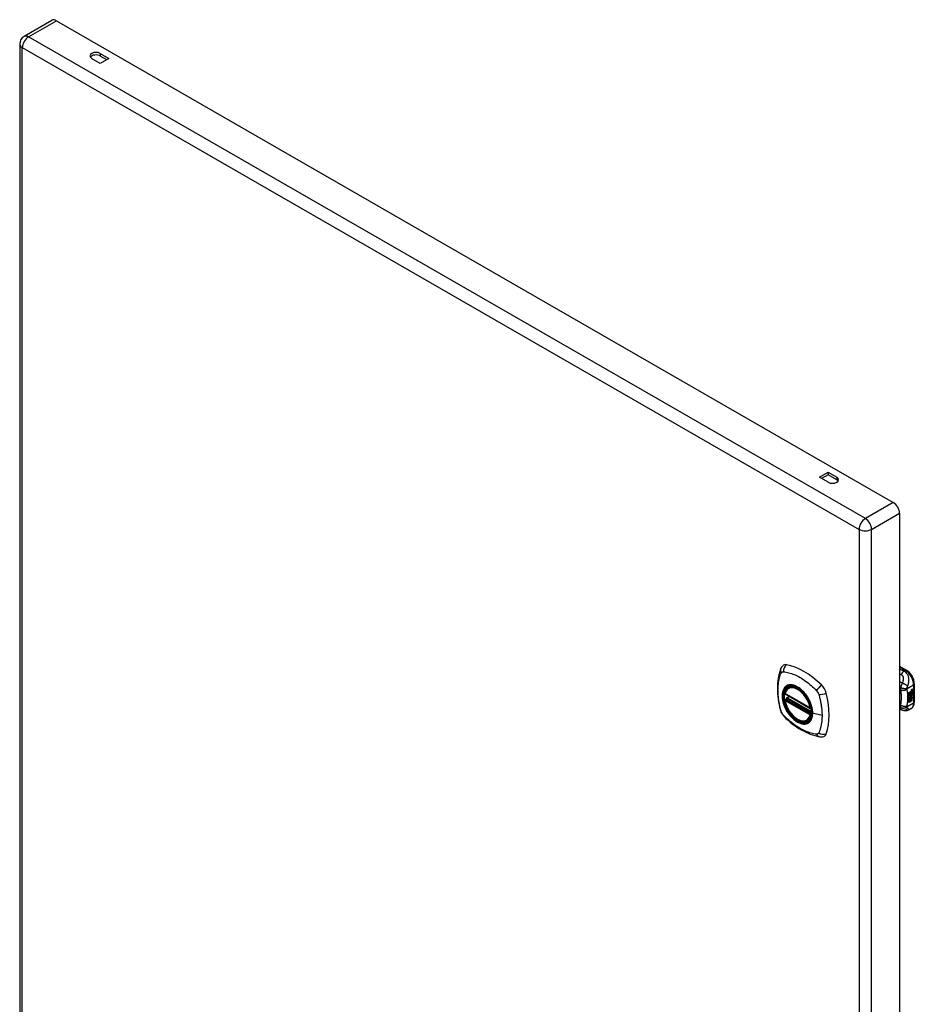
# Model space of a CAD drawing. Header units: inches. Extents: x 97.1 to 111.9, y 28.2 to 60.9.
# Tile 2 of 2: x 97.1 to 111.9, y 44.6 to 60.9. Entities that reach past the tile are written whole.
import ezdxf

# ---------------------------------------------------------------- set-up
doc = ezdxf.new("R2010")
doc.units = ezdxf.units.IN
doc.header["$MEASUREMENT"] = 0
doc.layers.add('Visible Edges(ANSI)', color=7, linetype='Continuous', lineweight=25)
doc.layers.add('Visible Tangent Edges(ANSI)', color=7, linetype='Continuous', lineweight=25)

msp = doc.modelspace()

# ---------------------------------------------------------------- linework, layer by layer
at = {"layer": 'Visible Edges(ANSI)'}
for p, q in [((97.611, 60.88), (97.149, 60.614)), ((97.684, 60.873), (111.562, 52.881)), ((97.076, 60.487), (97.076, 36.361)), ((98.412, 60.333), (98.556, 60.25)), ((98.518, 60.228), (98.412, 60.289)), ((98.412, 60.167), (98.269, 60.25)), ((98.556, 60.25), (98.412, 60.167)), ((110.337, 53.301), (110.48, 53.383)), ((110.48, 53.218), (110.337, 53.301)), ((110.48, 53.34), (110.374, 53.279)), ((110.48, 53.383), (110.624, 53.301)), ((110.48, 53.383), (110.48, 53.34)), ((110.624, 53.257), (110.48, 53.34)), ((111.665, 52.703), (111.665, 28.576)), ((111.665, 50.168), (111.78, 50.102)), ((111.911, 49.875), (111.911, 49.569)), ((109.771, 49.706), (110.185, 49.467)), ((109.796, 49.644), (109.837, 49.668)), ((109.827, 49.81), (109.838, 49.816)), ((111.82, 49.729), (111.858, 49.751)), ((111.82, 49.715), (111.857, 49.736)), ((111.858, 49.735), (111.82, 49.713)), ((111.82, 49.711), (111.858, 49.733)), ((111.82, 49.713), (111.82, 49.729)), ((111.82, 49.696), (111.861, 49.72)), ((111.863, 49.72), (111.82, 49.695)), ((111.82, 49.693), (111.867, 49.719)), ((111.82, 49.695), (111.82, 49.711)), ((111.82, 49.678), (111.857, 49.699)), ((111.82, 49.656), (111.82, 49.693)), ((111.821, 49.676), (111.82, 49.677)), ((111.82, 49.657), (111.831, 49.656)), ((111.833, 49.656), (111.82, 49.656)), ((111.858, 49.698), (111.821, 49.676)), ((111.821, 49.676), (111.844, 49.67)), ((111.833, 49.656), (111.831, 49.656)), ((111.844, 49.67), (111.858, 49.689)), ((111.855, 49.669), (111.86, 49.676)), ((111.856, 49.668), (111.855, 49.669)), ((111.862, 49.675), (111.856, 49.668)), ((111.856, 49.668), (111.877, 49.663)), ((111.857, 49.743), (111.86, 49.744)), ((111.857, 49.736), (111.857, 49.743)), ((111.858, 49.742), (111.857, 49.743)), ((111.858, 49.735), (111.857, 49.736)), ((111.857, 49.722), (111.857, 49.732)), ((111.858, 49.721), (111.857, 49.722)), ((111.857, 49.711), (111.862, 49.717)), ((111.857, 49.699), (111.857, 49.711)), ((111.858, 49.71), (111.857, 49.711)), ((111.858, 49.698), (111.857, 49.699)), ((111.861, 49.743), (111.858, 49.742)), ((111.858, 49.742), (111.858, 49.735)), ((111.858, 49.733), (111.858, 49.721)), ((111.858, 49.721), (111.863, 49.72)), ((111.867, 49.719), (111.858, 49.71)), ((111.858, 49.71), (111.858, 49.698)), ((111.86, 49.736), (111.884, 49.745)), ((111.885, 49.744), (111.86, 49.735)), ((111.861, 49.743), (111.86, 49.744)), ((111.86, 49.741), (111.864, 49.743)), ((111.86, 49.735), (111.86, 49.741)), ((111.86, 49.731), (111.872, 49.725)), ((111.86, 49.723), (111.86, 49.731)), ((111.86, 49.723), (111.867, 49.721)), ((111.868, 49.72), (111.86, 49.723)), ((111.86, 49.71), (111.868, 49.719)), ((111.86, 49.703), (111.871, 49.717)), ((111.872, 49.716), (111.86, 49.701)), ((111.86, 49.701), (111.86, 49.71)), ((111.862, 49.675), (111.86, 49.676)), ((111.864, 49.744), (111.863, 49.745)), ((111.866, 49.765), (111.864, 49.766)), ((111.865, 49.762), (111.864, 49.763)), ((111.866, 49.747), (111.864, 49.748)), ((111.864, 49.743), (111.864, 49.744)), ((111.865, 49.683), (111.864, 49.683)), ((111.868, 49.72), (111.867, 49.721)), ((111.868, 49.776), (111.884, 49.782)), ((111.868, 49.757), (111.884, 49.763)), ((111.868, 49.719), (111.868, 49.72)), ((111.869, 49.782), (111.885, 49.788)), ((111.885, 49.781), (111.869, 49.775)), ((111.885, 49.763), (111.869, 49.757)), ((111.87, 49.696), (111.869, 49.696)), ((111.869, 49.659), (111.875, 49.663)), ((111.87, 49.658), (111.869, 49.659)), ((111.87, 49.683), (111.87, 49.696)), ((111.877, 49.663), (111.87, 49.658)), ((111.87, 49.658), (111.892, 49.647)), ((111.872, 49.716), (111.871, 49.717)), ((111.871, 49.717), (111.884, 49.711)), ((111.872, 49.725), (111.885, 49.74)), ((111.885, 49.71), (111.872, 49.716)), ((111.873, 49.685), (111.873, 49.704)), ((111.874, 49.684), (111.873, 49.685)), ((111.874, 49.704), (111.874, 49.684)), ((111.875, 49.766), (111.885, 49.77)), ((111.875, 49.747), (111.885, 49.751)), ((111.875, 49.723), (111.884, 49.732)), ((111.875, 49.722), (111.875, 49.723)), ((111.876, 49.722), (111.875, 49.723)), ((111.876, 49.721), (111.875, 49.722)), ((111.885, 49.732), (111.876, 49.722)), ((111.876, 49.722), (111.876, 49.721)), ((111.876, 49.721), (111.885, 49.719)), ((111.88, 49.704), (111.884, 49.706)), ((111.884, 49.782), (111.884, 49.788)), ((111.885, 49.781), (111.884, 49.782)), ((111.884, 49.763), (111.884, 49.769)), ((111.885, 49.763), (111.884, 49.763)), ((111.884, 49.745), (111.884, 49.751)), ((111.885, 49.744), (111.884, 49.745)), ((111.884, 49.732), (111.884, 49.739)), ((111.885, 49.732), (111.884, 49.732)), ((111.884, 49.711), (111.884, 49.719)), ((111.885, 49.71), (111.884, 49.711)), ((111.885, 49.788), (111.885, 49.781)), ((111.885, 49.77), (111.885, 49.763)), ((111.885, 49.751), (111.885, 49.744)), ((111.885, 49.74), (111.885, 49.732)), ((111.885, 49.719), (111.885, 49.71)), ((109.771, 49.61), (109.785, 49.618)), ((109.79, 49.63), (109.79, 49.632)), ((111.82, 49.639), (111.833, 49.656)), ((111.82, 49.622), (111.844, 49.655)), ((111.846, 49.655), (111.82, 49.62)), ((111.82, 49.566), (111.82, 49.639)), ((111.82, 49.62), (111.835, 49.628)), ((111.82, 49.62), (111.82, 49.62)), ((111.82, 49.568), (111.834, 49.575)), ((111.835, 49.575), (111.82, 49.566)), ((111.834, 49.575), (111.834, 49.628)), ((111.835, 49.575), (111.834, 49.575)), ((111.835, 49.628), (111.835, 49.575)), ((111.837, 49.63), (111.852, 49.638)), ((111.837, 49.576), (111.837, 49.63)), ((111.837, 49.577), (111.851, 49.585)), ((111.852, 49.585), (111.837, 49.576)), ((111.846, 49.655), (111.844, 49.655)), ((111.844, 49.655), (111.858, 49.652)), ((111.859, 49.652), (111.846, 49.655)), ((111.851, 49.585), (111.851, 49.638)), ((111.852, 49.585), (111.851, 49.585)), ((111.852, 49.638), (111.852, 49.585)), ((111.854, 49.648), (111.859, 49.652)), ((111.868, 49.647), (111.854, 49.648)), ((111.855, 49.648), (111.867, 49.648)), ((111.855, 49.64), (111.868, 49.647)), ((111.855, 49.586), (111.855, 49.64)), ((111.855, 49.587), (111.868, 49.595)), ((111.87, 49.594), (111.855, 49.586)), ((111.859, 49.652), (111.858, 49.652)), ((111.868, 49.647), (111.867, 49.648)), ((111.868, 49.595), (111.868, 49.648)), ((111.87, 49.647), (111.868, 49.648)), ((111.868, 49.648), (111.891, 49.648)), ((111.87, 49.594), (111.868, 49.595)), ((111.87, 49.647), (111.87, 49.594)), ((111.892, 49.647), (111.87, 49.647)), ((111.711, 49.437), (111.665, 49.456)), ((111.714, 49.436), (111.711, 49.437)), ((111.858, 49.462), (111.818, 49.439)), ((110.14, 49.268), (110.15, 49.274))]:
    msp.add_line(p, q, dxfattribs=at)
at = {"layer": 'Visible Edges(ANSI)', "flags": 128}
for points in [[(109.732, 50.175), (109.719, 50.162), (109.708, 50.148), (109.7, 50.133), (109.694, 50.119)], [(109.694, 50.119), (109.686, 50.098), (109.679, 50.078), (109.674, 50.059), (109.669, 50.041), (109.665, 50.022), (109.661, 50.003), (109.653, 49.963), (109.648, 49.922), (109.644, 49.88), (109.641, 49.838), (109.641, 49.795), (109.641, 49.751), (109.644, 49.707), (109.648, 49.663), (109.653, 49.618), (109.66, 49.573), (109.668, 49.527), (109.678, 49.481), (109.684, 49.458), (109.687, 49.447), (109.69, 49.433)], [(111.911, 49.875), (111.91, 49.891), (111.908, 49.907), (111.905, 49.923), (111.901, 49.94), (111.895, 49.956), (111.889, 49.973), (111.881, 49.989), (111.873, 50.004), (111.864, 50.019), (111.853, 50.034), (111.843, 50.047), (111.831, 50.06), (111.819, 50.072), (111.806, 50.083), (111.793, 50.093), (111.78, 50.102)], [(109.765, 49.719), (109.769, 49.734), (109.775, 49.748), (109.781, 49.761), (109.788, 49.773), (109.797, 49.784), (109.806, 49.794), (109.816, 49.803), (109.827, 49.81)], [(110.081, 49.729), (110.1, 49.706), (110.117, 49.683), (110.134, 49.659), (110.149, 49.634), (110.163, 49.608), (110.176, 49.582), (110.187, 49.555), (110.197, 49.528)], [(110.14, 49.268), (110.128, 49.262), (110.116, 49.257), (110.103, 49.254), (110.09, 49.252), (110.077, 49.252), (110.063, 49.253), (110.049, 49.255), (110.034, 49.258), (110.02, 49.263), (110.005, 49.269), (109.99, 49.276), (109.976, 49.284), (109.961, 49.293), (109.946, 49.303), (109.932, 49.314), (109.918, 49.326), (109.904, 49.339), (109.891, 49.353), (109.878, 49.368), (109.865, 49.383), (109.853, 49.399), (109.841, 49.416), (109.83, 49.433), (109.82, 49.45), (109.81, 49.468), (109.801, 49.487), (109.793, 49.505), (109.786, 49.524), (109.779, 49.542), (109.774, 49.561), (109.769, 49.579), (109.765, 49.598)], [(109.785, 49.618), (109.787, 49.62), (109.789, 49.623), (109.79, 49.627), (109.79, 49.63)], [(111.858, 49.462), (111.871, 49.471), (111.882, 49.482), (111.891, 49.495), (111.899, 49.508), (111.904, 49.522), (111.908, 49.537), (111.91, 49.553), (111.911, 49.569)], [(109.69, 49.433), (109.695, 49.419), (109.7, 49.406), (109.706, 49.393), (109.712, 49.381), (109.72, 49.369), (109.728, 49.358), (109.736, 49.347), (109.746, 49.336)], [(109.746, 49.336), (109.756, 49.326), (109.765, 49.317), (109.783, 49.301), (109.817, 49.27), (109.852, 49.24), (109.888, 49.212), (109.924, 49.185), (109.96, 49.159), (109.997, 49.135), (110.035, 49.113), (110.072, 49.092), (110.11, 49.073), (110.148, 49.056), (110.186, 49.04), (110.225, 49.027), (110.263, 49.015), (110.301, 49.005), (110.32, 49.001), (110.33, 48.999), (110.342, 48.997)], [(111.818, 49.439), (111.809, 49.435), (111.8, 49.431), (111.79, 49.428), (111.78, 49.426), (111.77, 49.425), (111.761, 49.425), (111.751, 49.426), (111.742, 49.427), (111.739, 49.428), (111.736, 49.429), (111.732, 49.43), (111.726, 49.432), (111.72, 49.434), (111.714, 49.436)], [(110.342, 48.997), (110.357, 48.995), (110.373, 48.995), (110.391, 48.997), (110.409, 49.002)]]:
    msp.add_lwpolyline(points, dxfattribs=at)
at = {"layer": 'Visible Edges(ANSI)'}
for centre, radius, start, end in [((97.222, 60.487), 0.146, 119.936, 180), ((109.777, 49.716), 0.0118, 166.5789, 240.064), ((109.777, 49.6), 0.0118, 119.936, 190.602), ((109.802, 49.634), 0.0118, 119.936, 187.8207), ((110.191, 49.478), 0.0118, 240.064, 282.6676)]:
    msp.add_arc(centre, radius, start, end, dxfattribs=at)
for centre, major_axis, ratio, start_param, end_param in [((97.684, 60.754), (-0.073, 0.127), 0.578093, 5.499721, 6.283185), ((98.341, 60.291), (-0.101, 0), 0.575862, 3.926991, 7.068583), ((98.341, 60.248), (-0.102, 0), 0.575862, 3.926991, 5.903467), ((110.552, 53.259), (0.102, 0), 0.575862, 3.926991, 7.068583), ((110.552, 53.216), (0.102, 0), 0.575862, 0.379718, 0.785398), ((111.562, 52.762), (0.073, -0.127), 0.578093, 0.787332, 2.358128), ((109.83, 50.03), (-0.088, 0.154), 0.578093, 5.827357, 6.408431), ((110.081, 49.032), (-0.639, 1.109), 0.578093, 5.172085, 5.827357), ((109.977, 49.535), (0.157, -0.273), 0.578093, 2.362013, 7.062765), ((110.332, 49.741), (0.088, -0.154), 0.578093, 1.114968, 2.030492), ((109.594, 49.876), (-0.639, 1.109), 0.578093, 3.601288, 4.256561), ((111.868, 49.758), (-0.008, -0.0139), 0.578093, 5.599531, 6.283185), ((111.872, 49.695), (-0.011, -0.0191), 0.578093, 5.44239, 6.249461), ((111.873, 49.694), (-0.011, -0.0191), 0.578093, 5.27034, 6.249461), ((111.869, 49.757), (-0.008, -0.0139), 0.578093, 5.474827, 6.308913), ((111.873, 49.694), (-0.0099, -0.0173), 0.578093, 5.328451, 6.266738), ((111.864, 49.773), (0.00349, 0.00607), 0.578093, 1.10591, 2.348655), ((111.871, 49.777), (-0.0082, -0.0142), 0.578093, 5.490247, 6.612005), ((111.864, 49.755), (0.00337, 0.00586), 0.578093, 1.080045, 2.345144), ((111.87, 49.759), (-0.008, -0.0139), 0.578093, 5.486737, 6.497871), ((111.866, 49.692), (0.00506, 0.00878), 0.578093, 1.199629, 2.268394), ((111.867, 49.69), (-0.00364, -0.00633), 0.578093, 4.818058, 5.834093), ((111.867, 49.766), (0.0096, 0.0166), 0.578093, 0.591478, 1.10591), ((111.869, 49.778), (-0.0082, -0.0142), 0.578093, 0.086325, 0.32882), ((111.866, 49.747), (0.0096, 0.0166), 0.578093, 0.846591, 1.080045), ((111.869, 49.76), (-0.008, -0.0139), 0.578093, 0.088333, 0.214686), ((111.87, 49.693), (-0.00559, -0.00971), 0.578093, 5.834093, 6.283185), ((111.866, 49.771), (0.002, 0.00347), 0.578093, 1.194468, 2.460773), ((111.869, 49.773), (-0.00419, -0.00728), 0.578093, 5.602365, 6.283185), ((111.866, 49.753), (0.002, 0.00347), 0.578093, 1.194614, 2.459504), ((111.869, 49.755), (-0.00419, -0.00728), 0.578093, 5.601097, 6.283185), ((111.869, 49.687), (0.0094, 0.0163), 0.578093, 0.3673, 1.199629), ((111.866, 49.691), (0.00318, 0.00552), 0.578093, 0.285255, 1.676465), ((111.868, 49.69), (-0.00364, -0.00633), 0.578093, 4.818058, 5.834093), ((111.871, 49.692), (-0.00559, -0.00971), 0.578093, 5.834093, 6.944434), ((111.875, 49.7), (-0.0132, -0.023), 0.578093, 0.05511, 0.723506), ((111.876, 49.7), (-0.0132, -0.023), 0.578093, 6.266738, 7.006692), ((111.867, 49.768), (0.00409, 0.00711), 0.578093, 0.608795, 1.194468), ((111.867, 49.77), (-0.002, -0.00347), 0.578093, 4.33606, 5.602365), ((111.87, 49.772), (-0.00419, -0.00728), 0.578093, 5.602365, 6.501309), ((111.867, 49.75), (0.00409, 0.00711), 0.578093, 0.608932, 1.194614), ((111.867, 49.752), (-0.002, -0.00347), 0.578093, 4.336206, 5.601097), ((111.87, 49.754), (-0.00419, -0.00728), 0.578093, 5.601097, 6.50115), ((111.868, 49.69), (0.00318, 0.00552), 0.578093, 0.285255, 1.676465), ((111.868, 49.768), (-0.00409, -0.00711), 0.578093, 3.750388, 4.33606), ((111.868, 49.749), (-0.00409, -0.00711), 0.578093, 3.750524, 4.336206), ((111.878, 49.793), (-0.0155, -0.0269), 0.578093, 0.234705, 0.623342), ((111.879, 49.775), (-0.0155, -0.0269), 0.578093, 0.217964, 0.608932), ((111.874, 49.689), (0.0066, 0.0114), 0.578093, 3.865099, 5.348557), ((111.875, 49.69), (0.00319, 0.00555), 0.578093, 3.637533, 5.053908), ((111.876, 49.688), (-0.0066, -0.0114), 0.578093, 0.723506, 2.206964), ((111.867, 49.69), (0.0102, 0.0177), 0.578093, 5.053908, 5.889616), ((111.855, 49.681), (0.0202, 0.0351), 0.578093, 5.348557, 5.747216), ((111.857, 49.681), (-0.0202, -0.0351), 0.578093, 2.206964, 2.656801), ((110.332, 49.161), (0.088, -0.154), 0.578093, 6.157956, 6.742881)]:
    msp.add_ellipse(centre, major_axis=major_axis, ratio=ratio, start_param=start_param, end_param=end_param, dxfattribs=at)
msp.add_ellipse((109.973, 49.533), major_axis=(-0.16, 0.277), ratio=0.578093, dxfattribs=at)
at = {"layer": 'Visible Tangent Edges(ANSI)'}
for p, q in [((97.222, 60.607), (97.684, 60.873)), ((111.099, 52.615), (97.222, 60.607)), ((97.118, 60.428), (110.996, 52.436)), ((97.118, 36.301), (97.118, 60.428)), ((98.412, 60.333), (98.412, 60.289)), ((110.624, 53.301), (110.624, 53.257)), ((111.562, 52.881), (111.099, 52.615)), ((111.203, 52.436), (111.665, 52.703)), ((110.996, 52.436), (110.996, 28.31)), ((111.203, 28.31), (111.203, 52.436)), ((111.665, 50.154), (111.76, 50.1)), ((111.76, 50.1), (111.737, 50.086)), ((111.792, 49.797), (111.899, 49.859)), ((111.899, 49.859), (111.899, 49.553)), ((110.182, 49.473), (109.768, 49.711)), ((109.802, 49.644), (109.84, 49.666)), ((111.863, 49.685), (111.862, 49.686)), ((111.864, 49.768), (111.863, 49.769)), ((111.864, 49.75), (111.863, 49.751)), ((111.864, 49.691), (111.863, 49.692)), ((111.866, 49.772), (111.864, 49.773)), ((111.866, 49.754), (111.864, 49.755)), ((111.869, 49.775), (111.868, 49.776)), ((111.869, 49.757), (111.868, 49.757)), ((111.875, 49.677), (111.874, 49.678)), ((111.885, 49.692), (111.884, 49.693)), ((109.768, 49.595), (110.182, 49.357)), ((109.777, 49.61), (109.788, 49.616)), ((110.191, 49.371), (109.777, 49.61)), ((109.788, 49.616), (110.198, 49.38)), ((110.199, 49.397), (109.796, 49.629)), ((110.199, 49.415), (109.802, 49.644)), ((111.681, 49.518), (111.665, 49.524)), ((111.899, 49.553), (111.792, 49.491)), ((110.198, 49.375), (110.191, 49.371)), ((110.381, 49.347), (110.224, 49.387))]:
    msp.add_line(p, q, dxfattribs=at)
at = {"layer": 'Visible Tangent Edges(ANSI)', "flags": 128}
for points in [[(109.704, 49.418), (109.694, 49.451), (109.687, 49.481), (109.68, 49.511), (109.674, 49.54), (109.669, 49.57), (109.664, 49.599), (109.66, 49.628), (109.657, 49.656), (109.654, 49.685), (109.652, 49.713), (109.651, 49.74), (109.651, 49.768), (109.651, 49.794), (109.652, 49.821), (109.654, 49.846), (109.657, 49.872), (109.66, 49.896), (109.664, 49.92), (109.669, 49.944), (109.674, 49.967), (109.68, 49.989), (109.687, 50.011), (109.694, 50.032), (109.704, 50.054)], [(109.704, 50.054), (109.705, 50.055), (109.706, 50.057), (109.707, 50.059), (109.708, 50.06), (109.709, 50.062), (109.71, 50.063), (109.712, 50.064), (109.713, 50.066), (109.714, 50.067), (109.716, 50.068), (109.717, 50.069), (109.719, 50.07), (109.72, 50.071), (109.722, 50.071), (109.724, 50.072), (109.725, 50.073), (109.727, 50.073), (109.729, 50.074), (109.731, 50.074), (109.733, 50.074), (109.734, 50.075), (109.736, 50.075), (109.738, 50.075), (109.74, 50.075)], [(109.74, 50.075), (109.764, 50.072), (109.786, 50.068), (109.808, 50.064), (109.831, 50.058), (109.853, 50.051), (109.876, 50.044), (109.899, 50.035), (109.923, 50.026), (109.946, 50.016), (109.969, 50.005), (109.992, 49.993), (110.016, 49.98), (110.039, 49.966), (110.062, 49.951), (110.086, 49.936), (110.109, 49.919), (110.132, 49.902), (110.155, 49.884), (110.177, 49.865), (110.2, 49.845), (110.222, 49.825), (110.244, 49.805), (110.266, 49.783), (110.29, 49.758)], [(111.737, 50.086), (111.734, 50.088), (111.731, 50.089), (111.728, 50.09), (111.725, 50.091), (111.722, 50.092), (111.719, 50.094), (111.716, 50.095), (111.713, 50.096), (111.71, 50.097), (111.707, 50.098), (111.704, 50.099), (111.701, 50.101), (111.698, 50.102), (111.695, 50.103), (111.692, 50.104), (111.689, 50.105), (111.686, 50.107), (111.683, 50.108), (111.68, 50.109), (111.677, 50.11), (111.674, 50.111), (111.671, 50.112), (111.668, 50.114), (111.665, 50.115)], [(111.665, 50.039), (111.666, 50.039), (111.667, 50.038), (111.669, 50.038), (111.67, 50.037), (111.671, 50.037), (111.672, 50.036), (111.674, 50.036), (111.675, 50.036), (111.676, 50.035), (111.677, 50.035), (111.678, 50.034), (111.68, 50.034), (111.681, 50.033), (111.682, 50.033), (111.683, 50.032), (111.684, 50.032), (111.686, 50.031), (111.687, 50.031), (111.688, 50.03), (111.689, 50.03), (111.691, 50.029), (111.692, 50.029), (111.693, 50.028), (111.694, 50.028)], [(111.737, 50.086), (111.735, 50.085), (111.733, 50.083), (111.731, 50.081), (111.729, 50.079), (111.727, 50.077), (111.725, 50.075), (111.723, 50.073), (111.722, 50.071), (111.72, 50.069), (111.718, 50.066), (111.716, 50.064), (111.714, 50.062), (111.712, 50.059), (111.71, 50.056), (111.709, 50.054), (111.707, 50.051), (111.705, 50.048), (111.703, 50.045), (111.702, 50.043), (111.7, 50.04), (111.699, 50.037), (111.697, 50.034), (111.696, 50.031), (111.694, 50.028)], [(111.694, 50.028), (111.7, 50.025), (111.705, 50.022), (111.71, 50.017), (111.714, 50.012), (111.717, 50.007), (111.72, 50.001), (111.722, 49.995), (111.724, 49.989), (111.725, 49.983), (111.726, 49.976), (111.726, 49.97), (111.727, 49.963), (111.727, 49.956), (111.726, 49.95), (111.726, 49.943), (111.725, 49.936), (111.724, 49.929), (111.723, 49.923), (111.722, 49.916), (111.72, 49.909), (111.718, 49.902), (111.716, 49.895), (111.714, 49.889), (111.712, 49.882)], [(111.8, 49.834), (111.803, 49.843), (111.807, 49.852), (111.81, 49.861), (111.812, 49.87), (111.815, 49.879), (111.817, 49.888), (111.819, 49.898), (111.82, 49.907), (111.821, 49.918), (111.822, 49.928), (111.822, 49.939), (111.822, 49.95), (111.82, 49.961), (111.818, 49.973), (111.816, 49.985), (111.812, 49.997), (111.807, 50.01), (111.801, 50.022), (111.793, 50.035), (111.785, 50.047), (111.774, 50.059), (111.763, 50.069), (111.75, 50.079), (111.737, 50.086)], [(109.778, 49.83), (109.769, 49.822), (109.76, 49.813), (109.753, 49.803), (109.746, 49.792), (109.74, 49.78), (109.735, 49.768), (109.73, 49.754), (109.726, 49.74), (109.723, 49.725), (109.721, 49.71), (109.72, 49.694), (109.72, 49.677), (109.72, 49.66), (109.721, 49.643), (109.723, 49.625), (109.726, 49.607), (109.73, 49.588), (109.735, 49.57), (109.74, 49.551), (109.746, 49.532), (109.753, 49.513), (109.76, 49.495), (109.769, 49.476), (109.778, 49.458)], [(110.222, 49.389), (110.216, 49.331), (110.199, 49.282), (110.171, 49.244), (110.135, 49.22), (110.091, 49.211), (110.041, 49.216), (109.988, 49.236), (109.935, 49.27), (109.883, 49.315), (109.835, 49.371), (109.794, 49.434), (109.761, 49.501), (109.738, 49.57), (109.726, 49.638), (109.724, 49.7), (109.735, 49.755), (109.756, 49.8), (109.787, 49.832), (109.827, 49.85), (109.873, 49.854), (109.925, 49.843), (109.978, 49.817), (110.031, 49.779), (110.081, 49.729)], [(109.811, 49.849), (109.809, 49.849), (109.808, 49.848), (109.806, 49.847), (109.805, 49.847), (109.803, 49.846), (109.802, 49.845), (109.801, 49.845), (109.799, 49.844), (109.798, 49.843), (109.796, 49.842), (109.795, 49.842), (109.793, 49.841), (109.792, 49.84), (109.791, 49.839), (109.789, 49.838), (109.788, 49.837), (109.787, 49.837), (109.785, 49.836), (109.784, 49.835), (109.783, 49.834), (109.781, 49.833), (109.78, 49.832), (109.779, 49.831), (109.778, 49.83)], [(110.133, 49.664), (110.121, 49.681), (110.109, 49.697), (110.097, 49.713), (110.084, 49.729), (110.071, 49.743), (110.057, 49.757), (110.044, 49.77), (110.03, 49.783), (110.016, 49.794), (110.001, 49.805), (109.987, 49.815), (109.972, 49.824), (109.957, 49.832), (109.943, 49.839), (109.928, 49.845), (109.914, 49.849), (109.9, 49.853), (109.886, 49.856), (109.873, 49.857), (109.859, 49.858), (109.847, 49.857), (109.834, 49.856), (109.822, 49.853), (109.811, 49.849)], [(111.712, 49.882), (111.71, 49.883), (111.708, 49.884), (111.706, 49.886), (111.704, 49.887), (111.702, 49.888), (111.7, 49.89), (111.698, 49.891), (111.696, 49.892), (111.694, 49.894), (111.692, 49.895), (111.69, 49.897), (111.688, 49.898), (111.687, 49.899), (111.685, 49.901), (111.683, 49.902), (111.681, 49.903), (111.679, 49.905), (111.677, 49.906), (111.675, 49.907), (111.673, 49.909), (111.671, 49.91), (111.669, 49.911), (111.667, 49.913), (111.665, 49.914)], [(111.712, 49.882), (111.71, 49.879), (111.708, 49.876), (111.707, 49.873), (111.705, 49.87), (111.704, 49.867), (111.702, 49.864), (111.701, 49.861), (111.699, 49.858), (111.698, 49.855), (111.697, 49.852), (111.695, 49.849), (111.694, 49.846), (111.693, 49.843), (111.691, 49.839), (111.69, 49.836), (111.689, 49.833), (111.688, 49.829), (111.687, 49.826), (111.686, 49.823), (111.685, 49.819), (111.684, 49.816), (111.684, 49.813), (111.683, 49.81), (111.682, 49.807)], [(111.8, 49.834), (111.798, 49.836), (111.796, 49.839), (111.793, 49.841), (111.79, 49.843), (111.787, 49.846), (111.784, 49.848), (111.78, 49.85), (111.777, 49.853), (111.773, 49.855), (111.769, 49.857), (111.765, 49.86), (111.761, 49.862), (111.757, 49.864), (111.753, 49.866), (111.749, 49.868), (111.744, 49.87), (111.74, 49.872), (111.736, 49.874), (111.732, 49.875), (111.728, 49.877), (111.723, 49.878), (111.719, 49.88), (111.716, 49.881), (111.712, 49.882)], [(111.792, 49.797), (111.792, 49.798), (111.792, 49.8), (111.792, 49.802), (111.793, 49.804), (111.793, 49.805), (111.793, 49.807), (111.793, 49.809), (111.794, 49.811), (111.794, 49.812), (111.794, 49.814), (111.795, 49.816), (111.795, 49.818), (111.796, 49.819), (111.796, 49.821), (111.796, 49.822), (111.797, 49.824), (111.797, 49.825), (111.797, 49.826), (111.798, 49.828), (111.798, 49.829), (111.799, 49.83), (111.799, 49.832), (111.8, 49.833), (111.8, 49.834)], [(110.166, 49.606), (110.165, 49.609), (110.163, 49.611), (110.162, 49.614), (110.161, 49.616), (110.16, 49.619), (110.158, 49.621), (110.157, 49.623), (110.156, 49.626), (110.154, 49.628), (110.153, 49.631), (110.151, 49.633), (110.15, 49.635), (110.149, 49.638), (110.147, 49.64), (110.146, 49.643), (110.144, 49.645), (110.143, 49.647), (110.142, 49.65), (110.14, 49.652), (110.139, 49.655), (110.137, 49.657), (110.136, 49.659), (110.134, 49.662), (110.133, 49.664)], [(110.29, 49.758), (110.291, 49.757), (110.292, 49.756), (110.293, 49.755), (110.294, 49.754), (110.295, 49.753), (110.295, 49.751), (110.296, 49.75), (110.297, 49.749), (110.298, 49.748), (110.299, 49.747), (110.3, 49.745), (110.301, 49.744), (110.302, 49.743), (110.303, 49.742), (110.304, 49.74), (110.305, 49.739), (110.305, 49.738), (110.306, 49.737), (110.307, 49.735), (110.308, 49.734), (110.309, 49.733), (110.31, 49.731), (110.31, 49.73), (110.311, 49.729)], [(110.311, 49.729), (110.312, 49.727), (110.313, 49.726), (110.313, 49.725), (110.314, 49.723), (110.315, 49.722), (110.316, 49.721), (110.316, 49.719), (110.317, 49.718), (110.318, 49.717), (110.318, 49.715), (110.319, 49.714), (110.319, 49.712), (110.32, 49.711), (110.321, 49.71), (110.321, 49.708), (110.322, 49.707), (110.322, 49.705), (110.323, 49.704), (110.323, 49.702), (110.324, 49.701), (110.325, 49.7), (110.325, 49.698), (110.325, 49.697), (110.326, 49.695)], [(110.326, 49.695), (110.332, 49.677), (110.336, 49.662), (110.34, 49.648), (110.343, 49.633), (110.347, 49.618), (110.35, 49.603), (110.353, 49.589), (110.357, 49.574), (110.359, 49.559), (110.362, 49.545), (110.365, 49.53), (110.367, 49.515), (110.369, 49.501), (110.371, 49.487), (110.373, 49.472), (110.375, 49.458), (110.376, 49.444), (110.378, 49.43), (110.379, 49.416), (110.38, 49.402), (110.38, 49.388), (110.381, 49.374), (110.381, 49.361), (110.381, 49.347)], [(111.665, 49.781), (111.666, 49.781), (111.666, 49.78), (111.667, 49.78), (111.668, 49.78), (111.668, 49.779), (111.669, 49.779), (111.67, 49.778), (111.67, 49.778), (111.671, 49.777), (111.672, 49.777), (111.672, 49.777), (111.673, 49.776), (111.674, 49.776), (111.674, 49.775), (111.675, 49.775), (111.676, 49.774), (111.676, 49.774), (111.677, 49.773), (111.678, 49.773), (111.678, 49.773), (111.679, 49.772), (111.68, 49.772), (111.68, 49.771), (111.681, 49.771)], [(111.682, 49.807), (111.682, 49.805), (111.682, 49.803), (111.681, 49.801), (111.681, 49.8), (111.681, 49.798), (111.681, 49.796), (111.681, 49.795), (111.68, 49.793), (111.68, 49.792), (111.68, 49.79), (111.68, 49.789), (111.68, 49.787), (111.68, 49.786), (111.68, 49.784), (111.68, 49.783), (111.68, 49.781), (111.68, 49.78), (111.68, 49.779), (111.68, 49.777), (111.68, 49.776), (111.68, 49.775), (111.681, 49.773), (111.681, 49.772), (111.681, 49.771)], [(111.791, 49.784), (111.788, 49.781), (111.784, 49.779), (111.78, 49.777), (111.776, 49.774), (111.772, 49.772), (111.767, 49.77), (111.762, 49.768), (111.757, 49.767), (111.752, 49.765), (111.747, 49.764), (111.741, 49.763), (111.736, 49.762), (111.731, 49.762), (111.725, 49.761), (111.72, 49.761), (111.715, 49.762), (111.71, 49.762), (111.705, 49.763), (111.7, 49.764), (111.696, 49.765), (111.692, 49.766), (111.688, 49.767), (111.684, 49.769), (111.681, 49.771)], [(111.681, 49.771), (111.682, 49.767), (111.682, 49.764), (111.683, 49.76), (111.684, 49.757), (111.684, 49.753), (111.685, 49.75), (111.686, 49.746), (111.686, 49.743), (111.687, 49.739), (111.687, 49.735), (111.688, 49.732), (111.688, 49.728), (111.689, 49.724), (111.689, 49.721), (111.689, 49.717), (111.69, 49.713), (111.69, 49.709), (111.69, 49.706), (111.691, 49.702), (111.691, 49.698), (111.691, 49.694), (111.692, 49.69), (111.692, 49.687), (111.692, 49.683)], [(111.792, 49.797), (111.788, 49.796), (111.785, 49.795), (111.781, 49.794), (111.777, 49.794), (111.773, 49.793), (111.768, 49.793), (111.764, 49.793), (111.759, 49.793), (111.754, 49.793), (111.749, 49.793), (111.743, 49.793), (111.738, 49.794), (111.733, 49.794), (111.727, 49.795), (111.722, 49.796), (111.717, 49.797), (111.712, 49.798), (111.707, 49.799), (111.703, 49.8), (111.698, 49.801), (111.694, 49.802), (111.69, 49.804), (111.686, 49.805), (111.682, 49.807)], [(111.692, 49.683), (111.692, 49.68), (111.692, 49.677), (111.692, 49.675), (111.692, 49.672), (111.692, 49.67), (111.693, 49.667), (111.693, 49.664), (111.693, 49.662), (111.693, 49.659), (111.693, 49.656), (111.693, 49.654), (111.693, 49.651), (111.693, 49.648), (111.693, 49.646), (111.693, 49.643), (111.693, 49.64), (111.693, 49.637), (111.693, 49.635), (111.692, 49.632), (111.692, 49.629), (111.692, 49.627), (111.692, 49.624), (111.692, 49.621), (111.692, 49.618)], [(111.791, 49.784), (111.791, 49.784), (111.791, 49.785), (111.791, 49.785), (111.791, 49.786), (111.791, 49.786), (111.791, 49.787), (111.791, 49.787), (111.791, 49.788), (111.791, 49.788), (111.791, 49.789), (111.791, 49.789), (111.791, 49.79), (111.791, 49.79), (111.791, 49.791), (111.791, 49.791), (111.791, 49.792), (111.791, 49.792), (111.791, 49.793), (111.791, 49.794), (111.791, 49.794), (111.791, 49.795), (111.791, 49.795), (111.792, 49.796), (111.792, 49.797)], [(111.791, 49.503), (111.793, 49.516), (111.795, 49.528), (111.797, 49.541), (111.798, 49.554), (111.8, 49.566), (111.801, 49.578), (111.802, 49.591), (111.803, 49.603), (111.803, 49.615), (111.804, 49.627), (111.804, 49.639), (111.804, 49.651), (111.804, 49.663), (111.804, 49.674), (111.803, 49.686), (111.803, 49.697), (111.802, 49.708), (111.801, 49.72), (111.8, 49.731), (111.798, 49.742), (111.797, 49.752), (111.795, 49.763), (111.793, 49.773), (111.791, 49.784)], [(109.785, 49.618), (109.785, 49.618), (109.785, 49.618), (109.785, 49.618), (109.785, 49.618), (109.785, 49.618), (109.785, 49.618), (109.785, 49.618), (109.785, 49.618), (109.785, 49.618), (109.785, 49.618), (109.785, 49.618), (109.785, 49.618), (109.785, 49.618), (109.785, 49.618), (109.785, 49.618), (109.784, 49.618), (109.784, 49.618), (109.784, 49.618), (109.784, 49.618), (109.784, 49.618), (109.784, 49.618), (109.784, 49.618), (109.784, 49.618), (109.784, 49.618)], [(109.784, 49.618), (109.784, 49.618), (109.784, 49.618), (109.784, 49.618), (109.784, 49.618), (109.784, 49.618), (109.784, 49.618), (109.784, 49.618), (109.784, 49.618), (109.785, 49.618), (109.785, 49.618), (109.785, 49.618), (109.785, 49.618), (109.785, 49.617), (109.785, 49.617), (109.785, 49.617), (109.785, 49.617), (109.785, 49.617), (109.786, 49.617), (109.786, 49.617), (109.786, 49.617), (109.786, 49.617), (109.786, 49.617), (109.786, 49.617), (109.787, 49.617)], [(109.787, 49.617), (109.787, 49.617), (109.787, 49.617), (109.787, 49.617), (109.787, 49.617), (109.787, 49.617), (109.787, 49.617), (109.787, 49.617), (109.787, 49.617), (109.787, 49.617), (109.787, 49.617), (109.787, 49.617), (109.787, 49.617), (109.787, 49.617), (109.787, 49.616), (109.787, 49.616), (109.788, 49.616), (109.788, 49.616), (109.788, 49.616), (109.788, 49.616), (109.788, 49.616), (109.788, 49.616), (109.788, 49.616), (109.788, 49.616), (109.788, 49.616)], [(109.79, 49.631), (109.79, 49.631), (109.79, 49.631), (109.79, 49.631), (109.79, 49.631), (109.79, 49.631), (109.79, 49.631), (109.79, 49.631), (109.79, 49.631), (109.79, 49.631), (109.79, 49.631), (109.79, 49.631), (109.79, 49.631), (109.79, 49.63), (109.79, 49.63), (109.79, 49.63), (109.79, 49.63), (109.79, 49.63), (109.79, 49.63), (109.79, 49.63), (109.79, 49.63), (109.79, 49.63), (109.79, 49.63), (109.79, 49.63), (109.79, 49.63)], [(109.793, 49.631), (109.793, 49.631), (109.793, 49.631), (109.793, 49.631), (109.793, 49.631), (109.792, 49.631), (109.792, 49.631), (109.792, 49.631), (109.792, 49.631), (109.792, 49.631), (109.792, 49.631), (109.792, 49.631), (109.791, 49.631), (109.791, 49.631), (109.791, 49.631), (109.791, 49.631), (109.791, 49.631), (109.791, 49.631), (109.791, 49.631), (109.791, 49.631), (109.791, 49.631), (109.791, 49.631), (109.79, 49.631), (109.79, 49.631), (109.79, 49.631)], [(109.796, 49.629), (109.796, 49.629), (109.796, 49.629), (109.796, 49.629), (109.796, 49.629), (109.796, 49.629), (109.796, 49.629), (109.795, 49.629), (109.795, 49.63), (109.795, 49.63), (109.795, 49.63), (109.795, 49.63), (109.795, 49.63), (109.795, 49.63), (109.795, 49.63), (109.794, 49.63), (109.794, 49.63), (109.794, 49.63), (109.794, 49.63), (109.794, 49.63), (109.794, 49.63), (109.794, 49.63), (109.794, 49.63), (109.793, 49.63), (109.793, 49.631)], [(110.224, 49.387), (110.224, 49.395), (110.224, 49.404), (110.223, 49.413), (110.223, 49.421), (110.222, 49.43), (110.221, 49.439), (110.219, 49.448), (110.218, 49.457), (110.216, 49.467), (110.214, 49.476), (110.212, 49.485), (110.209, 49.494), (110.207, 49.504), (110.204, 49.513), (110.201, 49.522), (110.198, 49.532), (110.194, 49.541), (110.191, 49.551), (110.187, 49.56), (110.183, 49.569), (110.179, 49.579), (110.175, 49.588), (110.171, 49.597), (110.166, 49.606)], [(110.197, 49.528), (110.199, 49.522), (110.201, 49.516), (110.203, 49.51), (110.204, 49.504), (110.206, 49.498), (110.208, 49.492), (110.209, 49.486), (110.21, 49.48), (110.212, 49.474), (110.213, 49.469), (110.214, 49.463), (110.215, 49.457), (110.216, 49.451), (110.217, 49.445), (110.218, 49.439), (110.219, 49.434), (110.219, 49.428), (110.22, 49.422), (110.22, 49.417), (110.221, 49.411), (110.221, 49.405), (110.221, 49.4), (110.221, 49.394), (110.222, 49.389)], [(111.681, 49.518), (111.681, 49.516), (111.681, 49.514), (111.68, 49.513), (111.68, 49.511), (111.68, 49.509), (111.68, 49.508), (111.68, 49.506), (111.68, 49.504), (111.68, 49.503), (111.68, 49.501), (111.68, 49.5), (111.68, 49.498), (111.68, 49.496), (111.68, 49.495), (111.68, 49.493), (111.68, 49.492), (111.681, 49.49), (111.681, 49.488), (111.681, 49.487), (111.681, 49.485), (111.681, 49.483), (111.682, 49.482), (111.682, 49.48), (111.682, 49.479)], [(111.692, 49.618), (111.692, 49.614), (111.692, 49.61), (111.691, 49.606), (111.691, 49.602), (111.691, 49.598), (111.69, 49.594), (111.69, 49.589), (111.69, 49.585), (111.689, 49.581), (111.689, 49.577), (111.689, 49.573), (111.688, 49.569), (111.688, 49.564), (111.687, 49.56), (111.687, 49.556), (111.686, 49.552), (111.686, 49.547), (111.685, 49.543), (111.684, 49.539), (111.684, 49.535), (111.683, 49.53), (111.682, 49.526), (111.682, 49.522), (111.681, 49.518)], [(111.791, 49.503), (111.788, 49.502), (111.784, 49.501), (111.78, 49.5), (111.776, 49.499), (111.772, 49.499), (111.767, 49.498), (111.762, 49.498), (111.757, 49.498), (111.752, 49.498), (111.747, 49.498), (111.741, 49.498), (111.736, 49.499), (111.731, 49.5), (111.725, 49.501), (111.72, 49.502), (111.715, 49.503), (111.71, 49.505), (111.705, 49.506), (111.7, 49.508), (111.696, 49.51), (111.692, 49.512), (111.688, 49.514), (111.684, 49.516), (111.681, 49.518)], [(111.792, 49.491), (111.792, 49.491), (111.791, 49.492), (111.791, 49.492), (111.791, 49.493), (111.791, 49.493), (111.791, 49.494), (111.791, 49.494), (111.791, 49.495), (111.791, 49.495), (111.791, 49.496), (111.791, 49.496), (111.791, 49.497), (111.791, 49.497), (111.791, 49.498), (111.791, 49.498), (111.791, 49.499), (111.791, 49.499), (111.791, 49.5), (111.791, 49.5), (111.791, 49.501), (111.791, 49.502), (111.791, 49.502), (111.791, 49.503), (111.791, 49.503)], [(109.74, 49.355), (109.738, 49.358), (109.736, 49.36), (109.734, 49.362), (109.733, 49.365), (109.731, 49.367), (109.729, 49.37), (109.727, 49.372), (109.725, 49.375), (109.724, 49.377), (109.722, 49.38), (109.721, 49.382), (109.719, 49.385), (109.717, 49.388), (109.716, 49.39), (109.715, 49.393), (109.713, 49.396), (109.712, 49.399), (109.71, 49.401), (109.709, 49.404), (109.708, 49.407), (109.707, 49.41), (109.706, 49.413), (109.705, 49.415), (109.704, 49.418)], [(110.29, 49.039), (110.266, 49.041), (110.244, 49.045), (110.222, 49.05), (110.2, 49.056), (110.177, 49.063), (110.155, 49.071), (110.132, 49.079), (110.109, 49.089), (110.086, 49.099), (110.062, 49.11), (110.039, 49.122), (110.016, 49.135), (109.992, 49.149), (109.969, 49.164), (109.946, 49.179), (109.923, 49.196), (109.899, 49.213), (109.876, 49.231), (109.853, 49.249), (109.831, 49.269), (109.808, 49.289), (109.786, 49.309), (109.764, 49.331), (109.74, 49.355)], [(109.778, 49.458), (109.779, 49.455), (109.78, 49.453), (109.781, 49.45), (109.783, 49.448), (109.784, 49.445), (109.785, 49.443), (109.787, 49.441), (109.788, 49.438), (109.789, 49.436), (109.791, 49.433), (109.792, 49.431), (109.793, 49.429), (109.795, 49.426), (109.796, 49.424), (109.798, 49.421), (109.799, 49.419), (109.801, 49.417), (109.802, 49.414), (109.803, 49.412), (109.805, 49.41), (109.806, 49.407), (109.808, 49.405), (109.809, 49.402), (109.811, 49.4)], [(109.811, 49.4), (109.822, 49.383), (109.834, 49.367), (109.847, 49.351), (109.86, 49.336), (109.873, 49.321), (109.886, 49.307), (109.9, 49.294), (109.914, 49.281), (109.929, 49.27), (109.943, 49.259), (109.957, 49.249), (109.972, 49.24), (109.987, 49.232), (110.001, 49.226), (110.016, 49.22), (110.03, 49.215), (110.044, 49.211), (110.058, 49.208), (110.071, 49.207), (110.084, 49.206), (110.097, 49.207), (110.109, 49.208), (110.121, 49.211), (110.133, 49.215)], [(110.166, 49.234), (110.171, 49.238), (110.175, 49.242), (110.179, 49.247), (110.183, 49.251), (110.187, 49.256), (110.191, 49.261), (110.194, 49.267), (110.198, 49.272), (110.201, 49.278), (110.204, 49.284), (110.207, 49.29), (110.209, 49.297), (110.212, 49.303), (110.214, 49.31), (110.216, 49.317), (110.218, 49.324), (110.219, 49.331), (110.221, 49.339), (110.222, 49.346), (110.223, 49.354), (110.223, 49.362), (110.224, 49.37), (110.224, 49.379), (110.224, 49.387)], [(110.381, 49.347), (110.381, 49.334), (110.381, 49.32), (110.38, 49.307), (110.38, 49.294), (110.379, 49.281), (110.378, 49.268), (110.376, 49.255), (110.375, 49.243), (110.373, 49.23), (110.371, 49.218), (110.369, 49.206), (110.367, 49.194), (110.365, 49.182), (110.362, 49.17), (110.359, 49.159), (110.357, 49.147), (110.353, 49.136), (110.35, 49.125), (110.347, 49.114), (110.343, 49.103), (110.34, 49.092), (110.336, 49.082), (110.332, 49.072), (110.326, 49.06)], [(111.792, 49.491), (111.788, 49.488), (111.785, 49.486), (111.781, 49.483), (111.777, 49.481), (111.773, 49.478), (111.768, 49.476), (111.764, 49.474), (111.759, 49.473), (111.754, 49.471), (111.749, 49.47), (111.743, 49.469), (111.738, 49.468), (111.733, 49.468), (111.727, 49.467), (111.722, 49.467), (111.717, 49.468), (111.712, 49.468), (111.707, 49.469), (111.703, 49.47), (111.698, 49.472), (111.694, 49.473), (111.69, 49.475), (111.686, 49.477), (111.682, 49.479)], [(111.682, 49.479), (111.683, 49.476), (111.684, 49.473), (111.684, 49.471), (111.685, 49.468), (111.686, 49.466), (111.687, 49.464), (111.688, 49.461), (111.689, 49.459), (111.69, 49.457), (111.691, 49.455), (111.693, 49.453), (111.694, 49.451), (111.695, 49.449), (111.696, 49.448), (111.698, 49.446), (111.699, 49.445), (111.7, 49.444), (111.702, 49.443), (111.703, 49.442), (111.705, 49.441), (111.706, 49.44), (111.708, 49.439), (111.709, 49.438), (111.711, 49.437)], [(111.8, 49.469), (111.798, 49.465), (111.796, 49.462), (111.793, 49.459), (111.79, 49.456), (111.787, 49.453), (111.784, 49.45), (111.781, 49.447), (111.777, 49.444), (111.774, 49.442), (111.77, 49.44), (111.766, 49.438), (111.762, 49.437), (111.758, 49.435), (111.754, 49.434), (111.75, 49.433), (111.746, 49.433), (111.741, 49.432), (111.737, 49.432), (111.733, 49.432), (111.729, 49.433), (111.725, 49.433), (111.721, 49.434), (111.717, 49.435), (111.714, 49.436)], [(111.8, 49.469), (111.8, 49.469), (111.799, 49.47), (111.799, 49.47), (111.798, 49.471), (111.798, 49.471), (111.797, 49.472), (111.797, 49.472), (111.797, 49.473), (111.796, 49.474), (111.796, 49.474), (111.796, 49.475), (111.795, 49.476), (111.795, 49.477), (111.794, 49.478), (111.794, 49.479), (111.794, 49.48), (111.793, 49.482), (111.793, 49.483), (111.793, 49.484), (111.793, 49.485), (111.792, 49.487), (111.792, 49.488), (111.792, 49.489), (111.792, 49.491)], [(111.818, 49.439), (111.82, 49.44), (111.821, 49.441), (111.821, 49.442), (111.822, 49.443), (111.822, 49.444), (111.822, 49.445), (111.822, 49.447), (111.822, 49.448), (111.821, 49.449), (111.82, 49.45), (111.82, 49.451), (111.819, 49.453), (111.818, 49.454), (111.817, 49.455), (111.815, 49.456), (111.814, 49.458), (111.813, 49.459), (111.811, 49.46), (111.809, 49.462), (111.808, 49.463), (111.806, 49.464), (111.804, 49.466), (111.802, 49.467), (111.8, 49.469)], [(110.133, 49.215), (110.134, 49.215), (110.136, 49.216), (110.137, 49.217), (110.139, 49.217), (110.14, 49.218), (110.142, 49.219), (110.143, 49.219), (110.144, 49.22), (110.146, 49.221), (110.147, 49.222), (110.149, 49.222), (110.15, 49.223), (110.151, 49.224), (110.153, 49.225), (110.154, 49.226), (110.156, 49.227), (110.157, 49.227), (110.158, 49.228), (110.16, 49.229), (110.161, 49.23), (110.162, 49.231), (110.163, 49.232), (110.165, 49.233), (110.166, 49.234)], [(110.326, 49.06), (110.325, 49.058), (110.324, 49.057), (110.323, 49.055), (110.322, 49.054), (110.321, 49.052), (110.319, 49.051), (110.318, 49.049), (110.317, 49.048), (110.316, 49.047), (110.314, 49.046), (110.313, 49.045), (110.311, 49.044), (110.31, 49.043), (110.308, 49.042), (110.306, 49.042), (110.305, 49.041), (110.303, 49.041), (110.301, 49.04), (110.299, 49.04), (110.297, 49.039), (110.296, 49.039), (110.294, 49.039), (110.292, 49.039), (110.29, 49.039)]]:
    msp.add_lwpolyline(points, dxfattribs=at)
at = {"layer": 'Visible Tangent Edges(ANSI)'}
for centre, major_axis, ratio, start_param, end_param in [((97.222, 60.487), (-0.073, -0.127), 0.578093, 3.925057, 5.495853), ((97.222, 60.487), (-0.073, 0.127), 0.578093, 5.499721, 6.283185), ((97.222, 60.487), (-0.146, 0), 0.575862, 0, 0.785398), ((111.099, 52.496), (0.073, 0.127), 0.578093, 0.783464, 2.354261), ((111.099, 52.496), (-0.073, 0.127), 0.578093, 3.928925, 5.499721), ((111.099, 52.496), (-0.146, 0), 0.575862, 0.785398, 2.356194), ((109.831, 50.093), (-0.026, -0.115), 0.753973, 3.899961, 5.037231), ((109.804, 50.077), (-0.11, 0.042), 0.703309, 0, 0.764267), ((111.76, 50.067), (0.0196, 0.0341), 0.578093, 0, 0.783464), ((111.76, 49.939), (0.098, -0.171), 0.578093, 0.787332, 2.358128), ((109.976, 49.534), (-0.173, 0.3), 0.578093, 5.049679, 10.658285), ((109.975, 49.534), (-0.15, 0.261), 0.578093, 4.16689, 6.832552), ((110.36, 49.788), (-0.0787, -0.0881), 0.342407, 4.199127, 5.336397), ((111.871, 49.875), (0.0394, 0), 0.575862, 5.497787, 6.283185), ((109.777, 49.716), (-0.0115, 0.0027), 0.695905, 0, 0.935665), ((109.777, 49.716), (-0.0059, -0.0102), 0.578093, 5.495853, 6.283185), ((109.984, 49.539), (-0.156, 0.271), 0.578093, 6.165882, 6.283185), ((110.387, 49.741), (0.116, 0.024), 0.339589, 4.087332, 5.224602), ((109.777, 49.6), (-0.0116, -0.0022), 0.423362, 0, 0.692028), ((109.777, 49.6), (-0.0059, -0.0102), 0.578093, 3.925057, 5.495853), ((109.975, 49.534), (0.15, -0.261), 0.578093, 4.16689, 6.832552), ((109.777, 49.6), (-0.0059, 0.0102), 0.578093, 5.499721, 6.283185), ((109.779, 49.629), (0.0019, -0.0117), 0.983789, 0.322582, 1.638537), ((109.785, 49.627), (0.0039, 0.0112), 0.654364, 3.80656, 5.233141), ((109.788, 49.626), (0.0059, 0.0102), 0.578093, 3.925057, 5.333981), ((109.802, 49.634), (-0.0117, -0.0016), 0.469248, 0, 0.204023), ((109.802, 49.634), (-0.0059, -0.0102), 0.578093, 3.925057, 5.349392), ((109.802, 49.634), (-0.0059, 0.0102), 0.578093, 5.499721, 6.283185), ((111.76, 49.633), (0.098, -0.171), 0.578093, 0, 0.787332), ((111.871, 49.569), (0.0394, 0), 0.575862, 5.497787, 6.283185), ((109.804, 49.465), (-0.114, -0.032), 0.388839, 0, 0.392668), ((109.831, 49.419), (-0.0848, -0.0822), 0.391657, 5.889683, 6.283185), ((110.191, 49.478), (-0.0059, -0.0102), 0.578093, 5.495853, 6.283185), ((110.191, 49.478), (-0.0116, -0.0022), 0.423362, 0.692028, 1.60444), ((110.191, 49.362), (0.0059, 0.0102), 0.578093, 0.783464, 2.354261), ((110.191, 49.362), (0.0115, -0.0027), 0.695905, 4.077257, 5.159885), ((110.191, 49.362), (0.0059, -0.0102), 0.578093, 1.626874, 2.358128), ((110.226, 49.389), (-0.00492, 0), 0.575862, 0.141897, 1.156289), ((109.984, 49.539), (0.156, -0.271), 0.578093, 0, 0.117303), ((110.36, 49.114), (-0.019, -0.117), 0.704723, 5.515471, 6.283185), ((110.387, 49.129), (0.113, -0.034), 0.752559, 4.384035, 5.521305)]:
    msp.add_ellipse(centre, major_axis=major_axis, ratio=ratio, start_param=start_param, end_param=end_param, dxfattribs=at)
for centre, major_axis in [((109.976, 49.535), (0.171, -0.297)), ((109.973, 49.533), (-0.162, 0.282)), ((109.973, 49.533), (0.162, -0.281))]:
    msp.add_ellipse(centre, major_axis=major_axis, ratio=0.578093, dxfattribs=at)

doc.saveas('drawing.dxf')
